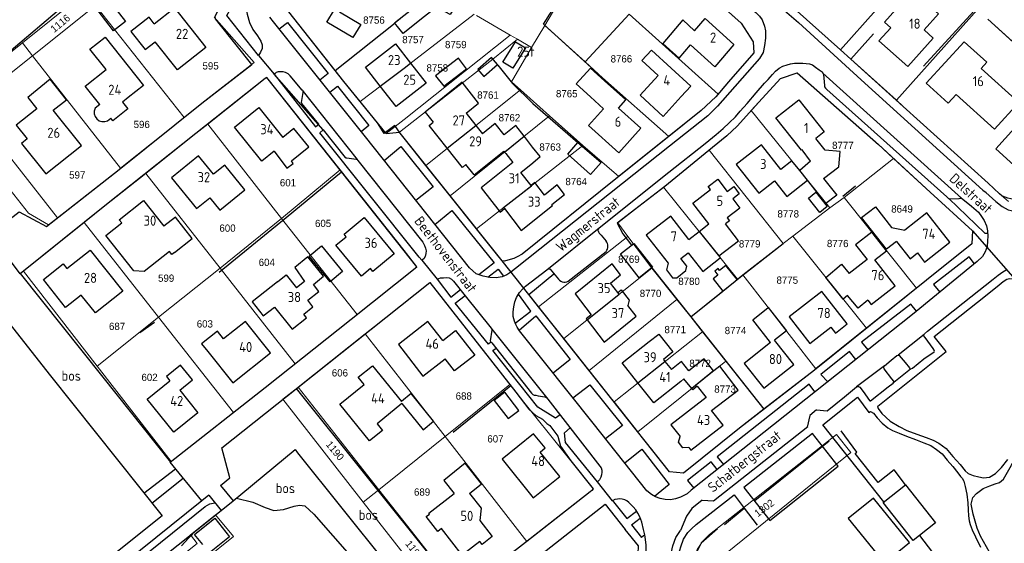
# Model space of a CAD drawing. Header units: metres. Extents: x 233829 to 239427, y 444283 to 448222.
# Tile 14 of 171: x 234905 to 235149, y 444764 to 444894. Entities that reach past the tile are written whole.
import ezdxf
from ezdxf.enums import TextEntityAlignment as Align

# ---------------------------------------------------------------- set-up
doc = ezdxf.new("R2010")
doc.units = ezdxf.units.M
doc.header["$MEASUREMENT"] = 0
doc.linetypes.add('DGN3', pattern=[54.868356, 36.578904, -18.289452])
for name, color, linetype in [('DAKRAND', 4, 'Continuous'), ('DAKRAND-BYG', 4, 'Continuous'), ('FUNKTIEAAND', 253, 'Continuous'), ('Goud-kadastrale grenzen', 13, 'Continuous'), ('HEG', 253, 'Continuous'), ('HEK', 253, 'Continuous'), ('HOOFDGEBOUW', 4, 'Continuous'), ('HUISNUMMER', 253, 'Continuous'), ('KANTVERH', 253, 'Continuous'), ('KNTONVERHARD', 253, 'Continuous'), ('MUUR', 253, 'Continuous'), ('OVLIJNOBJ', 253, 'Continuous'), ('RASTER', 253, 'Continuous'), ('STRAATNAAM', 253, 'Continuous'), ('TUSSENMUUR', 253, 'Continuous')]:
    doc.layers.add(name, color=color, linetype=linetype)
for name, color, linetype, lineweight in [('G01 kadestrale perceelsgrens', 73, 'Continuous', 0), ('G02 kadestrale sectiegrens', 73, 'DGN3', 30), ('Z01 perceelnummer', 73, 'Continuous', 13)]:
    doc.layers.add(name, color=color, linetype=linetype, lineweight=lineweight)
doc.styles.get("Standard").update_dxf_attribs({"font": 'iso.shx'})
doc.styles.add('Styledgn001', font='dgn001.shx')

# ---------------------------------------------------------------- blocks, each defined once
blk = doc.blocks.new('A$C1532452F')
at = {"layer": 'G01 kadestrale perceelsgrens'}
for p, q in [((234920.909, 444900.601), (234905.341, 444888.087)), ((234907.848, 444884.877), (234923.481, 444897.35)), ((234923.481, 444897.35), (234945.451, 444869.574)), ((235122.135, 444873.848), (235142.183, 444896.255)), ((234952.898, 444894.414), (234962.813, 444883.161)), ((234997.407, 444892.691), (234999.013, 444894.002)), ((235000, 444881.811), (235017.403, 444895.133)), ((235018.007, 444894.842), (235026.339, 444889.99)), ((235044.907, 444883.317), (235055.835, 444895.168)), ((235055.835, 444895.168), (235077.906, 444875.303)), ((235144.807, 444893.909), (235166.339, 444874.378)), ((234982.947, 444881.187), (234997.407, 444892.691)), ((235031.651, 444886.897), (235034.895, 444892.35)), ((235034.895, 444892.35), (235044.907, 444883.317)), ((235000, 444869.094), (235026.339, 444889.99)), ((235021.983, 444884.001), (235028.155, 444888.933)), ((235026.339, 444889.99), (235028.155, 444888.933)), ((235028.155, 444888.933), (235031.651, 444886.897)), ((234907.848, 444884.877), (234905.341, 444888.087)), ((235026.615, 444878.385), (235031.651, 444886.897)), ((235108.23, 444886.327), (235110.862, 444883.976)), ((234907.848, 444884.877), (234929.647, 444856.958)), ((235000, 444866.816), (235021.983, 444884.001)), ((235021.983, 444884.001), (235026.615, 444878.385)), ((235110.862, 444883.976), (235122.135, 444873.848)), ((234989.131, 444873.491), (235000, 444881.811)), ((235044.907, 444883.317), (235049.225, 444879.375)), ((235049.225, 444879.375), (235065.688, 444864.848)), ((235026.615, 444878.385), (235028.848, 444876.389)), ((235005.413, 444857.68), (235028.848, 444876.389)), ((235028.848, 444876.389), (235036.068, 444869.928)), ((234929.647, 444856.958), (234945.451, 444869.574)), ((235011.455, 444850.134), (235036.068, 444869.928)), ((235036.068, 444869.928), (235044.344, 444862.603)), ((235086.135, 444871.286), (235105.589, 444847.169)), ((234951.291, 444867.871), (234969.635, 444844.539)), ((234995.553, 444865.566), (235000, 444869.094)), ((234998.848, 444865.915), (235000, 444866.816)), ((235053.267, 444854.927), (235065.688, 444864.848)), ((235017.988, 444841.976), (235044.344, 444862.603)), ((235044.344, 444862.603), (235053.267, 444854.927)), ((235075.726, 444861.44), (235094.025, 444838.329)), ((235109.165, 444849.74), (235121.422, 444859.409)), ((234935.909, 444855.663), (234954.396, 444832.187)), ((234969.635, 444844.539), (234984.117, 444856.588)), ((235000, 444836.553), (234984.117, 444856.588)), ((235064.392, 444852.255), (235053.018, 444843.454)), ((235064.392, 444852.255), (235082.707, 444829.45)), ((235105.589, 444847.169), (235109.165, 444849.74)), ((235109.165, 444849.74), (235127.151, 444827.275)), ((235148.168, 444850.225), (235149.919, 444848.756)), ((235096.435, 444840.151), (235105.589, 444847.169)), ((234920.662, 444843.526), (234905.582, 444831.44)), ((234911.832, 444842.938), (234914.056, 444844.688)), ((234920.662, 444843.526), (234939.109, 444820.042)), ((234954.396, 444832.187), (234969.635, 444844.539)), ((234969.635, 444844.539), (234988.362, 444820.674)), ((235053.018, 444843.454), (235055.514, 444840.076)), ((235033.333, 444822.629), (235055.514, 444840.076)), ((235055.514, 444840.076), (235061.489, 444832.212)), ((235094.025, 444838.329), (235096.435, 444840.151)), ((235096.435, 444840.151), (235114.695, 444817.285)), ((235084.06, 444830.512), (235094.025, 444838.329)), ((234905.582, 444831.44), (234923.867, 444807.931)), ((234939.109, 444820.042), (234954.396, 444832.187)), ((234954.396, 444832.187), (234973.031, 444808.51)), ((235039.624, 444814.721), (235061.489, 444832.212)), ((235061.489, 444832.212), (235067.675, 444824.397)), ((235082.707, 444829.45), (235084.06, 444830.512)), ((235084.06, 444830.512), (235102.18, 444807.247)), ((234988.362, 444820.674), (235000, 444829.956)), ((234990.367, 444815.898), (235000, 444823.537)), ((235045.889, 444806.847), (235067.675, 444824.397)), ((235067.675, 444824.397), (235071.101, 444820.104)), ((234923.867, 444807.931), (234939.109, 444820.042)), ((234939.109, 444820.042), (234957.682, 444796.398)), ((235071.101, 444820.104), (235074.006, 444816.446)), ((234973.711, 444802.691), (234990.367, 444815.898)), ((234990.367, 444815.898), (235000, 444803.541)), ((235052.094, 444799.046), (235074.006, 444816.446)), ((235074.006, 444816.446), (235079.815, 444809.129)), ((235057.978, 444791.627), (235079.815, 444809.129)), ((235079.815, 444809.129), (235089.283, 444797.205)), ((234923.867, 444807.931), (234942.26, 444784.285)), ((235000, 444803.541), (235010.195, 444790.463)), ((235010.195, 444790.463), (235026.233, 444803.358)), ((234973.711, 444802.691), (234993.763, 444777.25)), ((234969.912, 444799.677), (234989.892, 444774.137)), ((234942.26, 444784.285), (234957.682, 444796.398)), ((235000, 444782.265), (235010.195, 444790.463)), ((235010.195, 444790.463), (235030.468, 444764.455)), ((235110.808, 444786.516), (235107.229, 444790.962)), ((235110.808, 444786.516), (235071.068, 444754.417)), ((234993.763, 444777.25), (235000, 444782.265)), ((234993.763, 444777.25), (234989.892, 444774.137)), ((234993.763, 444777.25), (235000, 444769.337)), ((234989.892, 444774.137), (235000, 444761.216)), ((235000, 444769.337), (235013.928, 444751.665)), ((234950.471, 444759.86), (234957.709, 444765.656))]:
    blk.add_line(p, q, dxfattribs=at)
at = {"layer": 'G01 kadestrale perceelsgrens', "flags": 128}
for points in [[(235034.895, 444892.35), (235046.122, 444911.357), (235051.063, 444919.93)], [(235067.06, 444907.82), (235083.603, 444892.903), (235086.631, 444888.352), (235086.776, 444885.576), (235080.51, 444878.367), (235077.906, 444875.303)], [(235108.23, 444886.327), (235117.084, 444896.247), (235125.5, 444905.678)], [(235093.825, 444899.203), (235094.458, 444898.621), (235108.23, 444886.327)], [(234911.832, 444842.938), (234906.804, 444845.824), (234885.873, 444872.438), (234905.341, 444888.087)], [(234914.056, 444844.688), (234892.243, 444872.426), (234907.848, 444884.877)], [(234945.451, 444869.574), (234949.872, 444873.104), (234962.813, 444883.161)], [(234984.117, 444856.588), (234965.974, 444879.475), (234965.555, 444879.219), (234951.291, 444867.871)], [(235086.135, 444871.286), (235087.981, 444873.335), (235093.363, 444879.235), (235097.553, 444880.618), (235117.696, 444862.855), (235121.422, 444859.409)], [(235065.688, 444864.848), (235073.715, 444871.259), (235077.36, 444874.66), (235077.906, 444875.303)], [(235122.135, 444873.848), (235123.842, 444872.314), (235144.862, 444853.309), (235147.667, 444850.62), (235148.168, 444850.225)], [(235075.726, 444861.44), (235076.552, 444862.11), (235080.098, 444865.012), (235082.599, 444867.405), (235085.713, 444870.818), (235086.135, 444871.286)], [(234951.291, 444867.871), (234948.378, 444865.554), (234935.909, 444855.663)], [(235064.392, 444852.255), (235064.656, 444852.459), (235075.726, 444861.44)], [(235121.422, 444859.409), (235130.476, 444851.038), (235141.033, 444841.423)], [(234914.056, 444844.688), (234929.3, 444856.681), (234929.647, 444856.958)], [(234935.909, 444855.663), (234925.797, 444847.642), (234920.662, 444843.526)], [(235024.339, 444834.052), (235024.921, 444833.951), (235026.286, 444834.334), (235027.236, 444834.608), (235028.042, 444835.003), (235029.266, 444835.685), (235052.543, 444854.349), (235053.267, 444854.927)], [(235000, 444829.956), (235003.204, 444832.512), (235000, 444836.553)], [(235000, 444823.537), (235006.393, 444828.606), (235026.233, 444803.358)], [(235071.101, 444820.104), (235082.136, 444829.002), (235082.707, 444829.45)], [(234973.031, 444808.51), (234986.897, 444819.506), (234988.362, 444820.674)], [(234957.682, 444796.398), (234965.577, 444802.599), (234973.031, 444808.51)], [(235026.233, 444803.358), (235027.744, 444801.435), (235041.384, 444784.436), (235046.954, 444777.469), (235046.56, 444777.063), (235046.141, 444776.719), (235030.468, 444764.455)], [(234969.912, 444799.677), (234973.632, 444802.628), (234973.711, 444802.691)], [(235071.068, 444754.417), (235071.884, 444760.164), (235072.674, 444762.476), (235074.038, 444764.457), (235075.784, 444766.117), (235107.229, 444790.962)], [(234957.709, 444765.656), (234953.244, 444771.06), (234947.021, 444766.078), (234948.691, 444763.96), (234946.279, 444762.018)], [(235030.468, 444764.455), (235029.419, 444763.634), (235013.928, 444751.665)]]:
    blk.add_lwpolyline(points, dxfattribs=at)
at = {"layer": 'G02 kadestrale sectiegrens'}
for p, q in [((234982.947, 444881.187), (234968.91, 444898.942)), ((234993.419, 444868.199), (234989.131, 444873.491)), ((234995.553, 444865.566), (234993.419, 444868.199)), ((234995.553, 444865.566), (234998.848, 444865.915)), ((235005.413, 444857.68), (235000, 444864.439)), ((235011.455, 444850.134), (235005.413, 444857.68)), ((235017.988, 444841.976), (235011.455, 444850.134)), ((235141.033, 444841.423), (235178.137, 444798.962)), ((235127.151, 444827.275), (235114.695, 444817.285)), ((235039.624, 444814.721), (235033.333, 444822.629)), ((235114.695, 444817.285), (235102.18, 444807.247)), ((235045.889, 444806.847), (235039.624, 444814.721)), ((235057.978, 444791.627), (235052.094, 444799.046))]:
    blk.add_line(p, q, dxfattribs=at)
at = {"layer": 'G02 kadestrale sectiegrens', "flags": 128}
for points in [[(234989.131, 444873.491), (234985.099, 444878.464), (234982.947, 444881.187)], [(235000, 444864.439), (234999.008, 444865.678), (234998.848, 444865.915)], [(235024.339, 444834.052), (235023.28, 444835.368), (235017.988, 444841.976)], [(235141.033, 444841.423), (235140.873, 444838.211), (235129.582, 444829.225), (235127.151, 444827.275)], [(235033.333, 444822.629), (235030.933, 444825.646), (235024.339, 444834.052)], [(235052.094, 444799.046), (235051.574, 444799.701), (235045.889, 444806.847)], [(235102.18, 444807.247), (235101.801, 444806.943), (235089.283, 444797.205)], [(235089.283, 444797.205), (235083.25, 444792.512), (235069.285, 444781.372), (235065.841, 444781.714), (235057.978, 444791.627)]]:
    blk.add_lwpolyline(points, dxfattribs=at)
at = {"layer": 'G01 kadestrale perceelsgrens', "style": 'Styledgn001'}
for s, rotation, p in [('1116', 39.54811, (234914.721, 444892.885)), ('1190', 309.72486, (234982.881, 444786.939)), ('1302', 36.8814, (235089.333, 444772.722)), ('1191', 307.92529, (235002.556, 444762.258))]:
    blk.add_text(s, height=1.8, rotation=rotation, dxfattribs=at).set_placement(p, align=Align.MIDDLE_CENTER)
at = {"layer": 'Z01 perceelnummer', "linetype": 'Continuous', "lineweight": 13, "style": 'Styledgn001'}
for s, p in [('8756', (234992.535, 444893.708)), ('8757', (235002.224, 444888.877)), ('8759', (235012.84, 444887.639)), ('8766', (235053.918, 444884.093)), ('595', (234952.012, 444882.355)), ('8758', (235008.249, 444881.854)), ('8761', (235020.826, 444875.122)), ('8765', (235040.358, 444875.456)), ('8762', (235026.142, 444869.499)), ('596', (234934.928, 444867.832)), ('8763', (235036.243, 444862.235)), ('8777', (235108.854, 444862.647)), ('597', (234918.94, 444855.307)), ('8764', (235042.704, 444853.676)), ('601', (234971.205, 444853.39)), ('8649', (235123.519, 444846.874)), ('8778', (235095.3, 444845.663)), ('600', (234956.211, 444842.127)), ('605', (234979.918, 444843.294)), ('8779', (235085.729, 444838.223)), ('8776', (235107.569, 444838.313)), ('8769', (235055.773, 444834.415)), ('604', (234965.952, 444833.637)), ('599', (234940.992, 444829.714)), ('8775', (235095.068, 444829.226)), ('8780', (235070.697, 444828.929)), ('8770', (235061.141, 444825.941)), ('687', (234928.817, 444817.764)), ('603', (234950.585, 444818.377)), ('8771', (235067.267, 444816.974)), ('8774', (235082.218, 444816.737)), ('8772', (235073.446, 444808.595)), ('602', (234936.874, 444805.118)), ('606', (234984.087, 444806.233)), ('688', (235014.807, 444800.498)), ('8773', (235079.625, 444802.21)), ('607', (235022.669, 444789.873)), ('689', (235004.473, 444776.691))]:
    blk.add_text(s, height=1.8, dxfattribs=at).set_placement(p, align=Align.MIDDLE_CENTER)

msp = doc.modelspace()

# ---------------------------------------------------------------- linework, layer by layer
at = {"layer": 'DAKRAND'}
for p, q in [((235030.09, 444864.53), (235029.81, 444864.9)), ((235024.92, 444860.97), (235025.21, 444860.61)), ((235017.42, 444855.31), (235015.36, 444857.9)), ((235100.84, 444858.72), (235098.15, 444856.4)), ((235073.23, 444841.29), (235075.57, 444843.16)), ((235120.92, 444842.3), (235124.25, 444841.64))]:
    msp.add_line(p, q, dxfattribs=at)
for points in [[(235049.76, 444878.62), (235046.25, 444881.8), (235042.71, 444877.89), (235046.23, 444874.71)], [(235015.44, 444870.6), (235018.49, 444873.07), (235014.41, 444878.28), (235005.27, 444870.9), (235007.26, 444868.41)], [(234924.51, 444872.8), (234923.37, 444871.84), (234923.14, 444871.16), (234923.13, 444870.44), (234923.35, 444869.76), (234923.77, 444869.18), (234924.34, 444868.75), (234925.02, 444868.52), (234925.74, 444868.52), (234926.42, 444868.73), (234927.23, 444869.37)], [(235029.81, 444864.9), (235027.72, 444867.6), (235024.82, 444865.29), (235022.64, 444868.04), (235019.48, 444865.52)], [(235104.08, 444854.39), (235107.82, 444857.31), (235108.19, 444861.08), (235104.44, 444861.43), (235102.13, 444864.34)], [(235031.91, 444858.3), (235033.77, 444859.84), (235031.9, 444862.2)], [(234967.78, 444861.17), (234970.92, 444856.96), (234972.51, 444858.14), (234972.07, 444858.77)], [(235017.42, 444855.31), (235024.74, 444861.2), (235024.92, 444860.97)], [(235080.16, 444851.2), (235081.78, 444852.44), (235083.14, 444850.65), (235081.52, 444849.42)], [(235104.08, 444854.39), (235107.32, 444850.3), (235104.64, 444848.19), (235100.06, 444854.03)], [(235078.06, 444835.26), (235082.95, 444838.99), (235079.77, 444843.15)], [(234943.07, 444836.1), (234942.44, 444835.6), (234941.84, 444836.35), (234935.53, 444831.35), (234933, 444831.54), (234926.06, 444840.3)], [(235065.48, 444833.44), (235065.12, 444831.78), (235066.58, 444829.83), (235067.69, 444829.77), (235069.89, 444831.65), (235070.14, 444832.69), (235068.67, 444834.57)], [(235115.06, 444824.23), (235112.62, 444822.25), (235110, 444825.42), (235108.89, 444824.52), (235104.63, 444829.91), (235108.49, 444833.18), (235110.41, 444830.83)], [(234968.65, 444828.83), (234970.8, 444830.53), (234973.35, 444827.32)], [(235053.04, 444826.12), (235053.89, 444826.83), (235055.86, 444824.28), (235055.49, 444822.95)], [(234955.24, 444814.66), (234953.72, 444816.58), (234949.79, 444813.46), (234951.31, 444811.54)], [(235060.8, 444813.98), (235063.17, 444815.87), (235066.7, 444811.42), (235064.33, 444809.54)], [(235076.8, 444806.71), (235074.43, 444809.69), (235070.67, 444806.7), (235068.82, 444809.03), (235066.31, 444807.04)], [(235076.29, 444796.88), (235082.85, 444801.98), (235078.3, 444807.86), (235076.81, 444806.7), (235076.8, 444806.71)], [(235070.6, 444787.73), (235069.19, 444787.64), (235068.06, 444789.04), (235068.46, 444790.46)], [(235016.27, 444776.32), (235019.25, 444778.72), (235015.15, 444783.81), (235009.83, 444779.53), (235012.41, 444776.32)]]:
    msp.add_lwpolyline(points, dxfattribs=at)
at = {"layer": 'DAKRAND-BYG'}
msp.add_line((235100.29, 444849.51), (235102.16, 444851.01), dxfattribs=at)
for points in [[(235008.02, 444896.89), (235005.1, 444894.59), (234999.75, 444890.35), (234997.64, 444893.02), (235002.99, 444897.25), (235007.5, 444900.82), (235013.1, 444897.82), (235011.47, 444895.1), (235008.02, 444896.89)], [(234927.03, 444898.3), (234930.89, 444893.32), (234927.95, 444891.04), (234924.09, 444896.02), (234927.03, 444898.3)], [(235024.53, 444883.29), (235027.68, 444888.32), (235030.1, 444886.8), (235026.95, 444881.78), (235024.53, 444883.29)], [(235009.86, 444877.28), (235015.49, 444881.61), (235013.47, 444884.24), (235007.84, 444879.91), (235009.86, 444877.28)], [(235019.82, 444879.73), (235023.2, 444882.72), (235021.68, 444884.44), (235018.3, 444881.45), (235019.82, 444879.73)], [(235153.08, 444856.09), (235146.83, 444861.78), (235151.45, 444866.87), (235157.71, 444861.18), (235153.08, 444856.09)], [(235048.86, 444858.36), (235046.29, 444855.4), (235040.62, 444860.46), (235043.12, 444863.32), (235048.86, 444858.36)], [(235102.16, 444851.01), (235104.96, 444847.51), (235103.1, 444846.02), (235100.29, 444849.51)], [(234981.64, 444828.82), (234976.46, 444835.21), (234979.56, 444837.72), (234984.74, 444831.33), (234981.64, 444828.82)], [(235058.36, 444829.83), (235053.73, 444835.73), (235057.02, 444838.32), (235061.66, 444832.41), (235058.36, 444829.83)], [(235082.61, 444829.38), (235079.81, 444832.86), (235078.26, 444831.61), (235077.88, 444832.08), (235077.08, 444831.44), (235077.85, 444830.49)], [(235077.85, 444830.49), (235076.64, 444829.51), (235079.06, 444826.52)], [(235079.06, 444826.52), (235082.14, 444829), (235082.61, 444829.38)], [(235025.02, 444801.43), (235022.36, 444799.38), (235025.82, 444794.89), (235028.48, 444796.94), (235025.02, 444801.43)], [(235127.84, 444765.94), (235126.29, 444764.71), (235118.86, 444774.11), (235124.39, 444778.48)], [(235124.39, 444778.48), (235131.82, 444769.08), (235127.84, 444765.94)], [(234950.07, 444763.64), (234948.05, 444766.17), (234953.07, 444770.19), (234956.73, 444765.61), (234951.73, 444761.61)]]:
    msp.add_lwpolyline(points, dxfattribs=at)
at = {"layer": 'HEG'}
for p, q in [((235128.81, 444882.29), (235142.26, 444896.93)), ((235108.8, 444850.01), (235111.98, 444852.63)), ((234954.17, 444831.17), (234969.45, 444843.7)), ((235061.45, 444832.25), (235071.1, 444820.1)), ((235071.1, 444820.1), (235089.28, 444797.21))]:
    msp.add_line(p, q, dxfattribs=at)
msp.add_lwpolyline([(235049.23, 444879.38), (235034.56, 444892.66), (235038.85, 444899.53)], dxfattribs=at)
at = {"layer": 'HEK'}
for p, q in [((234969.34, 444843.61), (234984.5, 444856.11)), ((235086.99, 444774.59), (235105.42, 444789.39)), ((235079.52, 444768.63), (235084.36, 444772.69))]:
    msp.add_line(p, q, dxfattribs=at)
for points in [[(235124.39, 444778.48), (235121.59, 444782.17), (235117.6, 444779.03), (235111.92, 444786.28), (235112.32, 444786.58), (235108.41, 444791.84)], [(235077.79, 444767.6), (235073.7, 444764.02), (235071.83, 444760.18), (235070.75, 444750.13), (235078.1, 444741.36)], [(235127.84, 444765.94), (235138, 444752.63), (235135.36, 444750.43)]]:
    msp.add_lwpolyline(points, dxfattribs=at)
at = {"layer": 'HOOFDGEBOUW'}
for p, q in [((235001.6, 444883.03), (235005.47, 444878.07)), ((235046.23, 444874.71), (235049.51, 444871.73)), ((235053.21, 444871.9), (235058.73, 444866.9)), ((234919.96, 444862.62), (234913, 444871.33)), ((235015.44, 444870.6), (235017.83, 444867.6)), ((235017.83, 444867.6), (235019.48, 444865.52)), ((235031.9, 444862.2), (235030.09, 444864.53)), ((235025.21, 444860.61), (235026.95, 444858.37)), ((235036.64, 444847.97), (235039.76, 444850.48)), ((235036.81, 444847.75), (235036.64, 444847.97)), ((234926.06, 444840.3), (234929.97, 444843.4)), ((235070.68, 444839.3), (235073.23, 444841.29)), ((235068.67, 444834.57), (235070.51, 444836.01)), ((235078.06, 444835.26), (235078.45, 444834.76)), ((235114.86, 444834.32), (235110.41, 444830.83)), ((235121.8, 444827.84), (235116.78, 444834.22)), ((234975.33, 444828.89), (234973.35, 444827.32)), ((234978.83, 444826.42), (234977.52, 444828.14)), ((235096.67, 444808.27), (235091.89, 444814.3)), ((235064.33, 444809.54), (235064.7, 444809.06)), ((235064.7, 444809.06), (235066.31, 444807.04)), ((235069.43, 444804.77), (235068.62, 444804.13)), ((235071.35, 444802.34), (235069.43, 444804.77)), ((234944.37, 444801.91), (234948.85, 444796.36)), ((235071.61, 444802.02), (235071.35, 444802.34)), ((235072.74, 444802.92), (235071.61, 444802.02)), ((235072.74, 444802.92), (235074.92, 444800.14)), ((235074.92, 444800.14), (235074.18, 444799.57)), ((235079.12, 444793.26), (235076.29, 444796.88)), ((235006.14, 444771.43), (235012.41, 444776.32)), ((235121.39, 444760.99), (235125.34, 444764.19))]:
    msp.add_line(p, q, dxfattribs=at)
for points in [[(235132.6, 444895.26), (235129.02, 444891.26), (235131.28, 444889.24), (235124.95, 444882.17), (235117.81, 444888.55), (235120.72, 444891.8), (235119.17, 444893.19), (235126.16, 444901.01), (235132.6, 444895.26)], [(234938.02, 444892.8), (234943.05, 444896.77), (234950.84, 444886.91)], [(234983.95, 444895.73), (234989.24, 444892.61), (234987.33, 444889.35), (234980.85, 444893.16), (234982.72, 444896.34)], [(234938.02, 444892.8), (234936.74, 444894.43), (234932.26, 444890.9), (234935.82, 444886.38), (234938.27, 444888.31)], [(235072.08, 444891.08), (235069.14, 444893.74), (235064.2, 444887.94), (235068.25, 444884.28), (235071.06, 444887.58)], [(235072.08, 444891.08), (235074.67, 444894.11), (235081.83, 444887.65)], [(234926.07, 444881.43), (234922.06, 444886.48), (234925.85, 444889.48), (234935.36, 444877.5), (234931.57, 444874.5)], [(234950.84, 444886.91), (234943.77, 444881.33), (234938.27, 444888.31)], [(234994.11, 444877.3), (234990.44, 444882), (234997.87, 444887.8), (235001.6, 444883.03)], [(235081.83, 444887.65), (235077.11, 444882.11), (235071.06, 444887.58)], [(235152.51, 444873.23), (235143.14, 444881.72), (235144.54, 444883.26), (235138.95, 444888.32), (235129.52, 444878.03), (235134.95, 444873.11), (235136.94, 444875.27), (235146.47, 444866.64), (235152.51, 444873.23)], [(235071.12, 444877.31), (235068.78, 444874.75), (235064.28, 444869.84), (235058.56, 444875.08), (235063.06, 444879.99), (235059.02, 444883.69), (235061.36, 444886.25), (235071.12, 444877.31)], [(234924.51, 444872.8), (234920.91, 444877.34), (234926.07, 444881.43)], [(234913, 444871.33), (234916.3, 444873.97), (234912.25, 444879.03), (234906.66, 444874.55), (234908.93, 444871.71)], [(235005.47, 444878.07), (234998.04, 444872.27), (234994.11, 444877.3)], [(235053.21, 444871.9), (235055, 444873.89), (235049.76, 444878.62)], [(234931.57, 444874.5), (234930.13, 444873.36), (234931.48, 444871.66), (234927.75, 444868.71), (234927.23, 444869.37)], [(234908.93, 444871.71), (234903.8, 444867.61), (234906.49, 444864.25), (234905.07, 444863.11), (234911.12, 444855.55), (234919.96, 444862.62)], [(234967.78, 444861.17), (234964.74, 444858.72), (234957.91, 444867.18), (234963.95, 444872.06), (234969.95, 444864.62)], [(235058.73, 444866.9), (235053.24, 444860.83), (235045.77, 444867.59), (235049.51, 444871.73)], [(235100.84, 444858.72), (235098.75, 444861.57), (235098.6, 444861.45), (235092.25, 444869.48), (235097.9, 444873.94), (235104.19, 444865.97), (235102.13, 444864.34)], [(234972.07, 444858.77), (234976.38, 444862.24), (234972.68, 444866.83), (234969.95, 444864.62)], [(235010.71, 444861.91), (235006.21, 444867.57), (235007.26, 444868.41)], [(235015.36, 444857.9), (235014.47, 444857.19), (235010.71, 444861.91)], [(235093.5, 444856.62), (235088.64, 444862.79), (235082.41, 444857.88), (235088.01, 444850.79), (235091.88, 444853.84)], [(234952.74, 444855.47), (234949.05, 444860.04), (234942.35, 444854.63), (234948.53, 444846.98), (234951.82, 444849.64)], [(234951.82, 444849.64), (234954.27, 444846.61), (234960.47, 444851.61), (234955.53, 444857.73), (234952.74, 444855.47)], [(235026.95, 444858.37), (235019.17, 444852.11), (235023.83, 444846.11), (235024.88, 444846.96)], [(235031.51, 444852.72), (235029, 444855.95), (235031.91, 444858.3)], [(235098.15, 444856.4), (235096.23, 444858.77), (235093.5, 444856.62)], [(235034.83, 444850.31), (235032.41, 444853.44), (235031.51, 444852.72)], [(235039.76, 444850.48), (235037.95, 444852.82), (235034.83, 444850.31)], [(235075.57, 444843.16), (235071.63, 444848.31), (235076.04, 444851.68), (235075.43, 444852.48), (235077.8, 444854.29), (235080.16, 444851.2)], [(235091.88, 444853.84), (235094.92, 444849.99), (235100.06, 444854.03)], [(234929.97, 444843.4), (234929.35, 444844.18), (234935.39, 444848.96), (234940.44, 444842.57)], [(235024.88, 444846.96), (235029.08, 444841.53), (235036.81, 444847.75)], [(235081.52, 444849.42), (235083.29, 444847.1), (235080.14, 444844.68), (235080.74, 444843.89), (235079.77, 444843.15)], [(235122.17, 444838.81), (235119.68, 444836.87), (235113.51, 444844.78), (235116.92, 444847.43), (235120.92, 444842.3)], [(234943.07, 444836.1), (234947.43, 444839.55), (234943.27, 444844.81), (234940.44, 444842.57)], [(234997.55, 444835.71), (234992.29, 444831.37), (234991.7, 444832.08), (234989.41, 444830.2), (234983.1, 444837.87), (234985.65, 444839.98), (234985.11, 444840.64), (234990.11, 444844.75), (234997.55, 444835.71)], [(235070.68, 444839.3), (235066.15, 444845.12), (235060.07, 444840.37), (235065.48, 444833.44)], [(235135.37, 444838.61), (235129.7, 444845.89), (235124.25, 444841.64)], [(235116.78, 444834.22), (235119.68, 444836.5), (235116.02, 444841.11), (235112.01, 444837.95), (235114.86, 444834.32)], [(235122.17, 444838.81), (235125.51, 444834.53), (235127.35, 444835.97), (235129.1, 444833.72), (235135.37, 444838.61)], [(234930.21, 444826.47), (234923.43, 444821.1), (234919.91, 444825.54), (234916.03, 444822.47), (234910.55, 444829.4), (234915.48, 444833.3), (234916.39, 444832.15), (234922.12, 444836.69), (234930.21, 444826.47)], [(234977.52, 444828.14), (234980.01, 444830.24), (234976.17, 444834.98), (234972.87, 444832.36), (234975.33, 444828.89)], [(235070.51, 444836.01), (235074.12, 444831.39), (235078.45, 444834.76)], [(235053.04, 444826.12), (235051.21, 444828.49), (235053.7, 444830.52), (235051.59, 444833.25), (235042.42, 444825.81), (235046.42, 444820.63), (235045.2, 444819.64), (235045.42, 444819.36)], [(234968.65, 444828.83), (234962.34, 444823.81), (234965.08, 444820.37), (234967.87, 444822.53), (234972.24, 444817.06), (234975.79, 444819.9), (234975.11, 444820.75), (234977.41, 444822.59), (234976.1, 444824.23), (234978.83, 444826.42)], [(235115.06, 444824.23), (235115.88, 444823.19), (235121.8, 444827.84)], [(235109.92, 444818.37), (235103.62, 444826.44), (235095.5, 444820.11), (235100.66, 444813.49), (235105.87, 444817.56), (235107.01, 444816.1), (235109.92, 444818.37)], [(235045.42, 444819.36), (235049.64, 444813.88), (235057.54, 444820.29), (235055.49, 444822.95)], [(235090.92, 444813.74), (235086.48, 444819.35), (235090.34, 444822.41), (235094.84, 444816.64), (235091.89, 444814.3)], [(234951.31, 444811.54), (234957.49, 444803.77), (234966.88, 444811.23), (234960.7, 444819), (234955.24, 444814.66)], [(235009.61, 444814.27), (235005.94, 444818.99), (234998.59, 444813.27), (235004.7, 444805.42), (235010.23, 444809.73)], [(235009.61, 444814.27), (235012.77, 444816.73), (235017.52, 444810.64), (235012.54, 444806.77), (235010.23, 444809.73)], [(235058.03, 444803.76), (235054.12, 444808.69), (235060.8, 444813.98)], [(235090.92, 444813.74), (235084.38, 444808.56), (235089.25, 444802.4), (235096.67, 444808.27)], [(234944.37, 444801.91), (234947.54, 444804.47), (234944.58, 444808.15), (234941.05, 444805.3), (234941.88, 444804.29)], [(234999.47, 444798.6), (234993.32, 444793.63), (234994.65, 444791.98), (234991.42, 444789.37), (234984.08, 444798.45), (234990.12, 444803.33), (234988.66, 444805.14), (234992.19, 444807.99), (234999.34, 444799.14)], [(234948.85, 444796.36), (234942.88, 444791.55), (234936.26, 444799.75), (234941.88, 444804.29)], [(235068.62, 444804.13), (235061.95, 444798.83), (235058.03, 444803.76)], [(234999.47, 444798.6), (235004.71, 444792.12), (235007.33, 444794.24), (235001.78, 444801.1), (234999.34, 444799.14)], [(235074.18, 444799.57), (235066.21, 444793.33), (235068.46, 444790.46)], [(235038.62, 444780.57), (235033.73, 444786.61), (235035, 444787.63), (235032.15, 444791.15), (235024.32, 444784.82), (235032.05, 444775.26), (235038.62, 444780.57)], [(235070.6, 444787.73), (235071.15, 444787.03), (235079.12, 444793.26)], [(235016.27, 444776.32), (235019.11, 444772.67), (235018.76, 444769.65), (235021.87, 444765.65), (235019.35, 444763.69), (235018.77, 444764.45), (235014.39, 444761.03), (235009.25, 444767.62), (235008.37, 444766.93), (235005.51, 444770.6), (235006.31, 444771.22), (235006.14, 444771.43)], [(235125.34, 444764.19), (235116.43, 444775.18), (235110.18, 444770.12), (235117.33, 444761.3), (235110.38, 444755.67), (235114.75, 444750.28), (235107.19, 444744.15), (235103.97, 444741.55), (235099.77, 444746.73), (235102.96, 444749.32), (235103.04, 444749.38), (235097.19, 444756.61)]]:
    msp.add_lwpolyline(points, dxfattribs=at)
at = {"layer": 'KANTVERH'}
for p, q in [((234979.97, 444866.46), (234967.81, 444880.27)), ((234975.01, 444875.97), (234988.37, 444859.1)), ((234979.96, 444866.46), (234979.97, 444866.46)), ((235143.54, 444851.57), (235144.37, 444850.92)), ((235040.72, 444828.93), (235050.1, 444836.35)), ((235021.78, 444817.09), (235035.3, 444800.15)), ((235121.47, 444803.93), (235125.61, 444807.22)), ((235102.3, 444797.07), (235100.64, 444795.64)), ((235102.3, 444797.07), (235104.99, 444796.85)), ((235100.64, 444795.64), (235099.99, 444792.79)), ((235076.76, 444774.5), (235100.13, 444792.91)), ((234954.51, 444778.31), (234957.65, 444774.51)), ((234951.55, 444775.89), (234954.65, 444772.1)), ((235073.97, 444774.66), (235071.42, 444772.57)), ((235073.97, 444774.66), (235076.76, 444774.5)), ((235071.42, 444772.57), (235070.09, 444770.7)), ((235084.36, 444772.69), (235087.59, 444768.43)), ((235056.45, 444768.59), (235058.61, 444770.22)), ((235070.09, 444770.7), (235068.54, 444767.18)), ((235056.45, 444768.59), (235058.94, 444765.45)), ((235059.7, 444766.05), (235058.94, 444765.45))]:
    msp.add_line(p, q, dxfattribs=at)
for points in [[(234904.55, 444846.13), (234911.32, 444842.53), (234929.3, 444856.68), (234949.87, 444873.1), (234962.24, 444882.72), (234954.14, 444892.86), (234953.22, 444894.01), (234953.18, 444894.63), (234953.58, 444895.53), (234958.88, 444904.21), (234970.98, 444924.68), (234981.6, 444942.12), (234988.85, 444953.76), (234989.93, 444955.98), (234990.44, 444957.5), (234990.71, 444959.15), (234990.69, 444960.8), (234990.55, 444962.63), (234990.07, 444964.56)], [(235125.5, 444905.68), (235117.08, 444896.25), (235108.23, 444886.33), (235094.46, 444898.62), (235083.4, 444908.78), (235083.96, 444916.73), (235099.99, 444934.55), (235109.32, 444944.85), (235122.17, 444958.97), (235124.15, 444961.04), (235124.83, 444961.68), (235125.4, 444961.93), (235126.03, 444962.16), (235126.9, 444962.29), (235128.06, 444962.05), (235129.36, 444961.44), (235141.09, 444950.85)], [(235106.88, 444946.69), (235098.09, 444936.81), (235088.5, 444926.09), (235082.32, 444919.29), (235080.94, 444917.61), (235080.08, 444916.09), (235079.55, 444914.17), (235079.48, 444912.95), (235079.52, 444911.54), (235080.02, 444910.06), (235080.66, 444908.86), (235081.52, 444907.72), (235082.17, 444907.07), (235082.7, 444906.52), (235092.64, 444897.59), (235097.86, 444893.09), (235113.35, 444878.9), (235143.54, 444851.54), (235143.54, 444851.59)], [(235156.87, 444936.72), (235175.55, 444919.8), (235196.77, 444900.48), (235196.91, 444897.9), (235172.12, 444870.42), (235159.67, 444856.59), (235154.55, 444850.72), (235153.63, 444849.83), (235153.43, 444849.74), (235152.92, 444849.61), (235152.16, 444849.41), (235151.45, 444849.34), (235150.49, 444849.38), (235149.78, 444849.55), (235149.1, 444849.78), (235148.29, 444850.13), (235147.67, 444850.62), (235144.86, 444853.31), (235123.84, 444872.31), (235110.86, 444883.98), (235116.43, 444890.31)], [(235063.81, 444914.49), (235067.24, 444912.35), (235070.13, 444910.55), (235072.74, 444908.54), (235085.93, 444896.66), (235087.26, 444895.57), (235088.19, 444894.66), (235088.84, 444893.73), (235089.43, 444892.18), (235089.64, 444891.03), (235089.63, 444889.23), (235089.44, 444887.41), (235089.05, 444885.7), (235088.19, 444884.19), (235077.78, 444872.35), (235075.37, 444869.95), (235065.82, 444862.41)], [(235065.93, 444908.84), (235083.6, 444892.9), (235086.63, 444888.35), (235086.78, 444885.58), (235080.51, 444878.37), (235077.36, 444874.66), (235073.71, 444871.26), (235052.54, 444854.35), (235029.27, 444835.68), (235028.04, 444835), (235027.24, 444834.61), (235026.29, 444834.33), (235024.92, 444833.95), (235024.33, 444834.05), (234999.01, 444865.68), (234997.75, 444867.53), (234995.05, 444865.59), (234993.43, 444868.19), (234985.1, 444878.46), (234968.91, 444898.94)], [(234961.52, 444904.52), (234960.95, 444903.16), (234960.55, 444901.34), (234960.45, 444899.34), (234960.55, 444897.3), (234961.07, 444895.16), (234961.64, 444893.14), (234962.49, 444891.35), (234963.63, 444889.79), (234964.46, 444888.51), (234964.79, 444887.53), (234964.77, 444886.67), (234964.4, 444885.73), (234963.91, 444884.92), (234956.02, 444894.83), (234961.52, 444904.52)], [(235065.82, 444862.41), (235027.68, 444832.12), (235026.51, 444831.17), (235025.52, 444830.54), (235024.33, 444830.07), (235022.82, 444829.81), (235021.29, 444829.87), (235019.61, 444830.17), (235017.86, 444830.8), (235016.21, 444832.28), (234990.4, 444864.72), (234967.61, 444893.31), (234966.71, 444894.39)], [(234969.03, 444891.52), (234971.11, 444893.08), (234981.19, 444880.5), (234979.14, 444878.84)], [(234963.9, 444884.94), (234967.79, 444880.29), (234978.01, 444867.2), (234978.88, 444867.92), (234974.62, 444873), (234974.6, 444873.24), (234975.01, 444875.79), (234975.01, 444875.97), (234974.96, 444876.18), (234974.76, 444876.33), (234971.74, 444879.91), (234971.22, 444880.39), (234970.63, 444880.7), (234970.05, 444880.89), (234969.43, 444880.9), (234968.81, 444880.86), (234968.24, 444880.69), (234968, 444880.46), (234967.81, 444880.27)], [(235102.04, 444882.05), (235103, 444881.41), (235103.43, 444881.08), (235103.67, 444880.87), (235103.92, 444880.54), (235138.26, 444849.54), (235138.61, 444849.33), (235140.73, 444847.6), (235142.46, 444846.11), (235143.24, 444845), (235143.92, 444843.98), (235144.48, 444842.7), (235144.75, 444841.49), (235144.81, 444840.16), (235144.76, 444839.01), (235144.61, 444837.6), (235144.16, 444836.25), (235143.49, 444835.09), (235142.19, 444833.84), (235126.12, 444820.72), (235102.04, 444801.63), (235071.26, 444777.17), (235070.23, 444776.28), (235068.56, 444775.43), (235067.32, 444775.04), (235066.13, 444774.72), (235064.8, 444774.83), (235063.57, 444775.1), (235062.34, 444775.48), (235061.35, 444776.06), (235060.22, 444777), (235046.9, 444793.76)], [(235048.41, 444842.2), (235065.71, 444856.03), (235074.66, 444863.07), (235077.45, 444865.31), (235079.16, 444866.8), (235080.67, 444868.24), (235082.21, 444869.74), (235083.36, 444871.11), (235085.14, 444873.04), (235087.38, 444875.68), (235089.41, 444878.05), (235090.32, 444879.01), (235090.83, 444879.53), (235091.41, 444880.22), (235092.13, 444881), (235093.07, 444881.78), (235093.99, 444882.26), (235095, 444882.62), (235095.86, 444882.84), (235096.87, 444883.02), (235097.93, 444883.06), (235098.93, 444883.04), (235099.76, 444882.93), (235100.58, 444882.85), (235101.31, 444882.57), (235102.04, 444882.05)], [(234951.55, 444775.89), (234949.85, 444774.5), (234942.01, 444784.09), (234965.58, 444802.6), (234986.9, 444819.51), (235003.2, 444832.51), (234965.97, 444879.47), (234965.55, 444879.22), (234948.38, 444865.55), (234925.8, 444847.64), (234904.8, 444830.82), (234897.35, 444840.6), (234904.55, 444846.13)], [(235087.98, 444873.34), (235093.36, 444879.23), (235097.55, 444880.62), (235117.7, 444862.85), (235130.48, 444851.04)], [(235103.92, 444880.54), (235104.04, 444880.21), (235104.3, 444877.49), (235104.32, 444877.16), (235104.52, 444876.86), (235104.87, 444876.47), (235134.64, 444849.88), (235135.04, 444849.49), (235135.31, 444849.4), (235137.7, 444849.49), (235137.97, 444849.54), (235138.26, 444849.54)], [(234981.55, 444875.82), (234983.51, 444877.35), (234991.29, 444867.53), (234989.38, 444866)], [(235087.98, 444873.34), (235085.71, 444870.82), (235082.6, 444867.41), (235080.1, 444865.01), (235076.55, 444862.11), (235064.66, 444852.46), (235052.83, 444843.31), (235054.31, 444840.74), (235056.45, 444837.86)], [(234979.97, 444866.46), (234985.42, 444859.6), (234985.57, 444859.51), (234985.77, 444859.54), (234988.13, 444859.25), (234988.3, 444859.19), (234988.53, 444858.89), (235004.64, 444838.65), (235005.09, 444837.81), (235005.34, 444837.16), (235005.47, 444836.45), (235005.4, 444835.8), (235005.21, 444835.12), (235004.87, 444834.54), (235004.42, 444834.17), (235003.73, 444834.95), (234979.12, 444865.73), (234979.97, 444866.46)], [(234995.03, 444858.9), (234999.2, 444862.4), (235007.21, 444852.34), (235002.91, 444848.99)], [(235130.48, 444851.04), (235141.03, 444841.42), (235140.87, 444838.21), (235129.58, 444829.22), (235101.8, 444806.94), (235083.25, 444792.51), (235069.29, 444781.37), (235065.84, 444781.71), (235051.57, 444799.7), (235030.93, 444825.65), (235037.19, 444830.81)], [(235144.33, 444850.96), (235146.83, 444848.7), (235148.34, 444847.47), (235149.89, 444846.66), (235151.36, 444846.31), (235152.86, 444846.27), (235154.31, 444846.34), (235155.7, 444846.69), (235156.27, 444846.97), (235157.23, 444847.53), (235158.32, 444848.45), (235160.46, 444850.72)], [(235135.16, 444849.45), (235144.09, 444840.88), (235144.78, 444840.86)], [(235007.65, 444843.04), (235011.83, 444846.48), (235022.32, 444833.51), (235018.58, 444830.54)], [(235035.38, 444831.8), (235048.41, 444842.2), (235048.17, 444841.85), (235048.1, 444841.58), (235048.21, 444841.23), (235048.44, 444840.87), (235048.87, 444840.39), (235050.1, 444838.89)], [(235050.1, 444836.35), (235050.3, 444836.63), (235050.46, 444836.94), (235050.55, 444837.28), (235050.58, 444837.62), (235050.55, 444837.97), (235050.46, 444838.3), (235050.3, 444838.61), (235050.1, 444838.89)], [(235141.52, 444833.3), (235140.21, 444835.01), (235131.33, 444828.18), (235132.93, 444826.28)], [(235004.42, 444834.17), (235008.24, 444829.47), (235009.07, 444829.79), (235009.78, 444829.83), (235010.46, 444829.84), (235011.17, 444829.77), (235011.75, 444829.46), (235012.27, 444829.01), (235015.2, 444825.37), (235021.6, 444817.3), (235021.78, 444817.09), (235021.74, 444816.79), (235021.39, 444814.2), (235021.44, 444813.99), (235021.59, 444813.82), (235021.76, 444813.66), (235031.61, 444801.23), (235031.98, 444800.9), (235032.3, 444800.72), (235032.68, 444800.68), (235033.24, 444800.55), (235034.92, 444800.33), (235035.21, 444800.24), (235035.41, 444800.03), (235035.64, 444799.73), (235048.58, 444783.13), (235048.9, 444782.65), (235049.03, 444782.14), (235049.05, 444781.61), (235048.98, 444780.96), (235048.85, 444780.38), (235048.51, 444779.73)], [(235020.79, 444829.96), (235023.34, 444831.95), (235024.71, 444830.22)], [(235046.9, 444793.76), (235028.67, 444816.64), (235028.1, 444817.57), (235027.73, 444818.25), (235027.37, 444819.09), (235027.07, 444820.24), (235027.09, 444821.39), (235027.21, 444822.57), (235027.47, 444823.83), (235027.88, 444824.92), (235028.61, 444826.14), (235029.4, 444827.01), (235030.12, 444827.7), (235035.38, 444831.8), (235035.62, 444831.95), (235035.82, 444832.03), (235036.03, 444832.05), (235036.21, 444831.96), (235038.33, 444829.47)], [(235128.98, 444815.72), (235129.12, 444815.95), (235129.86, 444816.57), (235140.57, 444825.12), (235146.16, 444829.46), (235147.36, 444830.49), (235148.52, 444831.25), (235149.35, 444831.75)], [(234954.51, 444778.31), (234956.82, 444780.19), (234954.77, 444787.67), (234973.63, 444802.63), (235006.39, 444828.61), (235027.74, 444801.43), (235030.98, 444797.2), (235032.69, 444795.66), (235034.32, 444794.74), (235035.45, 444793.71), (235036.15, 444793.17), (235038.13, 444790.56), (235038.81, 444788.09), (235041.38, 444784.44), (235046.95, 444777.47), (235046.56, 444777.06), (235046.14, 444776.72), (235029.42, 444763.63), (235013.9, 444751.64), (235021.54, 444742.03), (235029.61, 444748.23), (235027.54, 444756.12), (235049.91, 444773.66), (235054.88, 444767.41)], [(235008.24, 444829.47), (235011.59, 444824.98), (235013.97, 444826.9)], [(235038.33, 444829.47), (235038.59, 444829.19), (235038.9, 444828.97), (235039.25, 444828.82), (235039.62, 444828.73), (235040, 444828.72), (235040.37, 444828.79), (235040.72, 444828.93)], [(235147.13, 444827.61), (235148.61, 444828.92), (235149.5, 444829.45), (235150.21, 444829.67), (235150.83, 444829.55), (235151.62, 444829.35), (235152.66, 444828.52), (235157.2, 444824.17)], [(235021.55, 444813.85), (235020.93, 444813.36), (235012.71, 444823.54), (235015.15, 444825.43)], [(235027.59, 444818.57), (235031.49, 444821.5), (235028.4, 444825.78)], [(235117.4, 444797.89), (235117.56, 444798), (235134.51, 444811.51), (235131.52, 444815.25), (235142.25, 444823.8), (235147.13, 444827.61)], [(235127.09, 444821.51), (235125.73, 444823.26), (235113.49, 444813.85), (235115.01, 444811.91)], [(235028.54, 444816.85), (235032.71, 444820.41), (235041.2, 444809.55), (235037, 444806.18)], [(235122.59, 444810.66), (235122.81, 444810.52), (235124.3, 444808.78), (235125.36, 444807.46), (235125.5, 444807.24), (235125.72, 444807.21), (235126.15, 444807.43), (235128.92, 444809.69), (235131.48, 444811.48), (235131.54, 444811.65), (235131.52, 444811.88), (235131.24, 444812.3), (235129.23, 444815.04), (235128.86, 444815.5), (235128.98, 444815.72), (235122.59, 444810.66)], [(235038.69, 444795.82), (235037.58, 444794.99), (235033.15, 444797.69), (235022.04, 444811.77), (235022.82, 444812.32)], [(235112.06, 444809.57), (235110.52, 444811.56), (235103.37, 444805.85), (235105.08, 444804.04)], [(235119.19, 444808.01), (235120.82, 444809.35), (235122.24, 444810.52), (235122.59, 444810.66)], [(235147.71, 444759.62), (235145.95, 444761.65), (235145.21, 444761.8), (235143.01, 444765.73), (235142.13, 444767.72), (235141.14, 444771.21), (235140.71, 444773.71), (235141.1, 444775.37), (235142.01, 444776.33), (235143.64, 444777.56), (235145.34, 444778.25), (235146.62, 444778.75), (235147.73, 444779.08), (235148.73, 444779.91), (235150.71, 444783.32), (235156.36, 444792.75), (235161.12, 444801.82), (235165.25, 444807.72), (235168.47, 444812.59)], [(235115.23, 444799.69), (235115.54, 444799.29), (235115.74, 444799.26), (235120.1, 444802.73), (235121.36, 444803.68), (235121.47, 444803.91), (235121.48, 444804.16), (235121.03, 444804.76), (235119.1, 444807.27), (235118.93, 444807.7), (235119.19, 444808.01), (235112.23, 444802.75)], [(235041.87, 444800.08), (235046.08, 444803.3), (235054.17, 444793.18), (235049.96, 444789.9)], [(235101.93, 444801.54), (235100.45, 444803.43), (235077.67, 444785.44), (235079.22, 444783.49)], [(235104.99, 444796.85), (235109.26, 444800.32), (235112.23, 444802.75), (235112.71, 444802.89), (235113.05, 444802.69), (235114.17, 444801.26), (235115.23, 444799.69)], [(235119.05, 444774.27), (235103.9, 444793.32), (235112.52, 444800.2), (235115.31, 444796.41), (235115.71, 444796.69)], [(235115.71, 444796.69), (235116.44, 444796.23), (235117.39, 444795.09), (235118.63, 444793.74), (235120.03, 444792.6), (235121.19, 444791.96), (235122.79, 444791.27), (235124.6, 444790.54), (235126.85, 444789.7), (235128.94, 444788.91), (235130.63, 444788.22), (235132.1, 444787.24), (235133.44, 444786.12), (235134.7, 444784.61), (235136.16, 444783.01), (235137.33, 444781.47), (235138.06, 444780.56), (235138.48, 444780.16), (235138.84, 444779.39), (235139.2, 444778.08), (235139.6, 444776.15), (235139.84, 444774.03), (235139.93, 444772.27), (235140, 444770.8), (235140.16, 444769.58), (235140.41, 444768.61), (235140.9, 444767.28), (235141.74, 444765.57), (235143.01, 444763.04)], [(235117.4, 444797.89), (235117.61, 444797.41), (235118.51, 444796.15), (235120.58, 444794.23), (235122.78, 444792.97), (235124.75, 444791.96), (235127.18, 444791), (235129.49, 444790.18), (235131.21, 444789.54), (235132.68, 444788.79), (235134.45, 444787.47), (235136.16, 444785.53), (235137.92, 444783.53), (235139.18, 444781.93), (235139.91, 444781.3), (235141.18, 444780.75), (235142.59, 444780.43), (235143.72, 444780.22), (235145.19, 444780.4), (235146.68, 444781.32), (235148.16, 444782.81), (235149.8, 444784.77)], [(235048.51, 444779.73), (235048, 444779.22), (235040.07, 444788.95), (235039.77, 444791.35), (235041.21, 444792.58)], [(235107.65, 444783.09), (235101.28, 444791.17), (235084.28, 444777.83), (235090.74, 444769.6), (235107.65, 444783.09)], [(235054.73, 444783.91), (235058.97, 444787.32), (235065.77, 444778.53), (235062.14, 444775.59)], [(235077.68, 444782.27), (235076.22, 444784.17), (235070.31, 444779.58), (235071.86, 444777.65)], [(235058.96, 444769.24), (235058.48, 444770.55), (235058.03, 444771.41), (235057.52, 444772.25), (235056.83, 444773.03), (235056.16, 444773.7), (235055.76, 444774.12), (235055.3, 444774.51), (235054.74, 444774.76), (235054.13, 444774.95), (235053.45, 444774.97), (235052.92, 444774.95), (235052.27, 444774.81), (235051.73, 444774.53), (235048, 444779.22)], [(235051.61, 444774.67), (235055.26, 444770.09), (235057.68, 444771.98)], [(235064.64, 444727.34), (235064.67, 444727.47), (235065.67, 444734.94), (235066.23, 444741.18), (235066.69, 444747.1), (235067.04, 444751.95), (235067.92, 444759.33), (235068.14, 444761.42), (235068.65, 444763.12), (235069.34, 444764.97), (235070.41, 444766.63), (235071.28, 444767.58), (235072.46, 444768.62), (235081.88, 444775.96), (235084.36, 444772.69)], [(235059.7, 444766.05), (235059.42, 444767.37), (235058.96, 444769.24)], [(235028.75, 444658.15), (235030.85, 444662.53), (235032.09, 444665.33), (235034.02, 444668.59), (235038.3, 444675.31), (235044.41, 444684.71), (235049.12, 444692.3), (235052.19, 444697.64), (235054.37, 444701.84), (235055.93, 444705.31), (235057.58, 444709.49), (235059.16, 444714.27), (235060.7, 444719.72), (235062.01, 444725.54), (235063, 444733.18), (235063.94, 444740.89), (235064.95, 444750.52), (235065.71, 444757.11), (235066.06, 444760.76), (235066.65, 444763.34), (235067.4, 444765.42), (235068.54, 444767.18)], [(235054.27, 444725.96), (235054.35, 444726.34), (235055.03, 444730.66), (235055.8, 444736.82), (235056.65, 444744.44), (235057.73, 444754.27), (235058.09, 444757.58), (235058.16, 444759.77), (235058.05, 444761.36), (235058.12, 444763.33), (235054.88, 444767.41)], [(235054.96, 444720.1), (235055.53, 444722.14), (235056.32, 444725.99), (235057.01, 444730.37), (235057.8, 444736.63), (235058.64, 444744.23), (235059.71, 444754.06), (235060.08, 444757.44), (235060.17, 444759.8), (235060.05, 444761.42), (235060.04, 444763.49), (235059.79, 444765.59), (235059.7, 444766.05)]]:
    msp.add_lwpolyline(points, dxfattribs=at)
at = {"layer": 'KNTONVERHARD'}
for p, q in [((234935.45, 444776.44), (234943.33, 444782.48)), ((234937.44, 444773.94), (234945.25, 444780.13))]:
    msp.add_line(p, q, dxfattribs=at)
for points in [[(234914.13, 444746.41), (234915.17, 444746.74), (234949.8, 444774.57)], [(234950.68, 444773.07), (234951.8, 444773.75), (234953.1, 444774)], [(234959.01, 444684.08), (234958.27, 444685.1), (234956.98, 444686.81), (234940.31, 444708.18), (234925.37, 444726.66), (234921.05, 444732.42), (234919.94, 444734.48), (234919.05, 444736.74), (234917.68, 444738.98), (234916.22, 444741.2), (234915.13, 444742.55), (234914.74, 444743.36), (234914.99, 444744.15), (234915.68, 444744.69), (234916.52, 444745.41), (234918.62, 444747.05), (234931.45, 444757.65), (234950.68, 444773.07)]]:
    msp.add_lwpolyline(points, dxfattribs=at)
at = {"layer": 'MUUR'}
msp.add_lwpolyline([(235144.81, 444893.91), (235166.36, 444874.36), (235180.5, 444890.08), (235173.93, 444896.14)], dxfattribs=at)
at = {"layer": 'OVLIJNOBJ'}
for p, q in [((235071.1, 444820.1), (235079.06, 444826.52)), ((234973.27, 444802.34), (235013.9, 444751.64))]:
    msp.add_line(p, q, dxfattribs=at)
for points in [[(234996.7, 445053.54), (234987.82, 445039.34), (234977.95, 445022.73), (234965.49, 445001.62), (234953.44, 444981.57), (234952.72, 444978.9), (234952.49, 444970.58), (234951.99, 444964.69), (234949.99, 444958.4), (234939.45, 444940.88), (234922.52, 444912.29), (234920.1, 444904.26), (234918.9, 444900.87), (234916.72, 444898.15), (234884.99, 444871.34), (234883.12, 444868.43), (234881.25, 444862.33), (234881.5, 444848.55), (234881.13, 444839.51), (234879.5, 444833.77), (234874.89, 444828.1), (234859.08, 444815.5), (234858.66, 444814.78)], [(234958.46, 444775.18), (234962.5, 444774.2), (234965.51, 444772.89), (234967.68, 444772.1), (234970.1, 444772.32), (234972.78, 444773.2), (234974.08, 444773.47), (234975.43, 444773.26), (234977.66, 444771.18), (234992.31, 444754.42), (234993.3, 444752.66), (234993.55, 444750.32), (234994.09, 444748.3), (234996.03, 444746.67), (234998.59, 444744.9), (235001.26, 444742.78), (235003.41, 444740.25), (235005.38, 444737.29), (235006.31, 444734.97), (235006.81, 444732.33), (235006.67, 444729.94), (235005.79, 444727.75), (235004.39, 444725.71), (235002.33, 444724.76)], [(234947.51, 444766.12), (234946.52, 444765.28), (234944.83, 444763.37)]]:
    msp.add_lwpolyline(points, dxfattribs=at)
at = {"layer": 'RASTER'}
for p, q in [((234982.95, 444881.19), (234997.41, 444892.69)), ((235082.61, 444829.38), (235094.02, 444838.33)), ((234934.49, 444816.24), (234938.08, 444818.84)), ((235012.15, 444791.54), (235026.46, 444803.07))]:
    msp.add_line(p, q, dxfattribs=at)
for points in [[(235023.23, 444882.51), (235026.92, 444878.01), (235031.92, 444873.04), (235043.12, 444863.32)], [(234899.61, 444765.2), (234864.02, 444810.06), (234891.37, 444831.82), (234893.67, 444829.05), (234912.27, 444805.48), (234939.98, 444770.77), (234912.47, 444748.8), (234901.85, 444762.61)], [(234904.77, 444830.86), (234925.27, 444805.17), (234942.05, 444784.12)], [(235017.56, 444731.5), (234961.43, 444686.92), (234917.67, 444742.61), (234957.13, 444774.08), (234972.97, 444787.21), (234973.57, 444786.37), (235017.56, 444731.5)]]:
    msp.add_lwpolyline(points, dxfattribs=at)
at = {"layer": 'TUSSENMUUR'}
for p, q in [((234994.11, 444877.3), (235000, 444881.81)), ((235000, 444881.81), (235001.6, 444883.03)), ((235010.71, 444861.91), (235017.83, 444867.6)), ((235024.92, 444860.97), (235029.81, 444864.9)), ((235100.06, 444854.03), (235098.15, 444856.4)), ((235024.68, 444847.21), (235031.58, 444852.62)), ((235031.58, 444852.62), (235031.51, 444852.72)), ((235024.68, 444847.21), (235024.88, 444846.96)), ((235073.23, 444841.29), (235078.06, 444835.26)), ((235058.03, 444803.76), (235064.7, 444809.06)), ((235076.8, 444806.71), (235071.35, 444802.34))]:
    msp.add_line(p, q, dxfattribs=at)
msp.add_lwpolyline([(235045.42, 444819.36), (235053.36, 444825.71), (235053.04, 444826.12)], dxfattribs=at)

# ---------------------------------------------------------------- block references
at = {"layer": 'Goud-kadastrale grenzen', "linetype": 'Continuous'}
msp.add_blockref('A$C1532452F', (0, 0), dxfattribs=at)

# ---------------------------------------------------------------- texts
at = {"layer": 'FUNKTIEAAND'}
for p in [(234915.05, 444804.27), (234968.16, 444776.4), (234988.75, 444769.78)]:
    msp.add_text('bos', height=2.5, dxfattribs=at).set_placement(p)
at = {"layer": 'HUISNUMMER'}
for s, p in [('18', (235125.29, 444891.56)), ('22', (234943.41, 444889.05)), ('2', (235075.89, 444888.11)), ('25t', (235028.05, 444884.62)), ('23', (234996.01, 444882.54)), ('25', (234999.8, 444877.66)), ('4', (235064.33, 444877.54)), ('16', (235141.07, 444877.31)), ('24', (234926.64, 444875.18)), ('27', (235012.02, 444867.58)), ('6', (235052.25, 444867.25)), ('26', (234911.52, 444864.51)), ('34', (234964.35, 444865.39)), ('1', (235099.2, 444865.7)), ('29', (235016.15, 444862.39)), ('3', (235088.32, 444856.79)), ('32', (234948.79, 444853.51)), ('31', (235025.95, 444853.23)), ('33', (235030.71, 444847.44)), ('5', (235077.51, 444847.63)), ('30', (234935.41, 444842.73)), ('7', (235066.14, 444838.86)), ('74', (235128.56, 444839.46)), ('36', (234990.19, 444837.22)), ('28', (234920.6, 444828.54)), ('76', (235115.94, 444829.2)), ('35', (235048, 444826)), ('38', (234971.16, 444823.78)), ('37', (235051.48, 444819.8)), ('78', (235102.56, 444819.82)), ('40', (234959.1, 444811.4)), ('46', (235005.32, 444812.2)), ('39', (235059.41, 444808.87)), ('80', (235090.52, 444808.41)), ('41', (235063.32, 444803.95)), ('44', (234991.84, 444798.69)), ('42', (234942, 444798)), ('43', (235072.67, 444793.3)), ('48', (235031.57, 444783.1)), ('50', (235013.99, 444769.53))]:
    msp.add_text(s, height=2.5, dxfattribs=at).set_placement(p)
at = {"layer": 'STRAATNAAM'}
for s, rotation, p in [('Delstraat', 317.8381, (235135.07, 444854.09)), ('Wagmerstraat', 38.9464, (235038.95, 444836.11)), ('Beethovenstraat', 307.8097, (235002.39, 444843.83)), ('Schatbergstraat', 38.624, (235076.61, 444776.43))]:
    msp.add_text(s, height=2.5, rotation=rotation, dxfattribs=at).set_placement(p)

doc.saveas('drawing.dxf')
